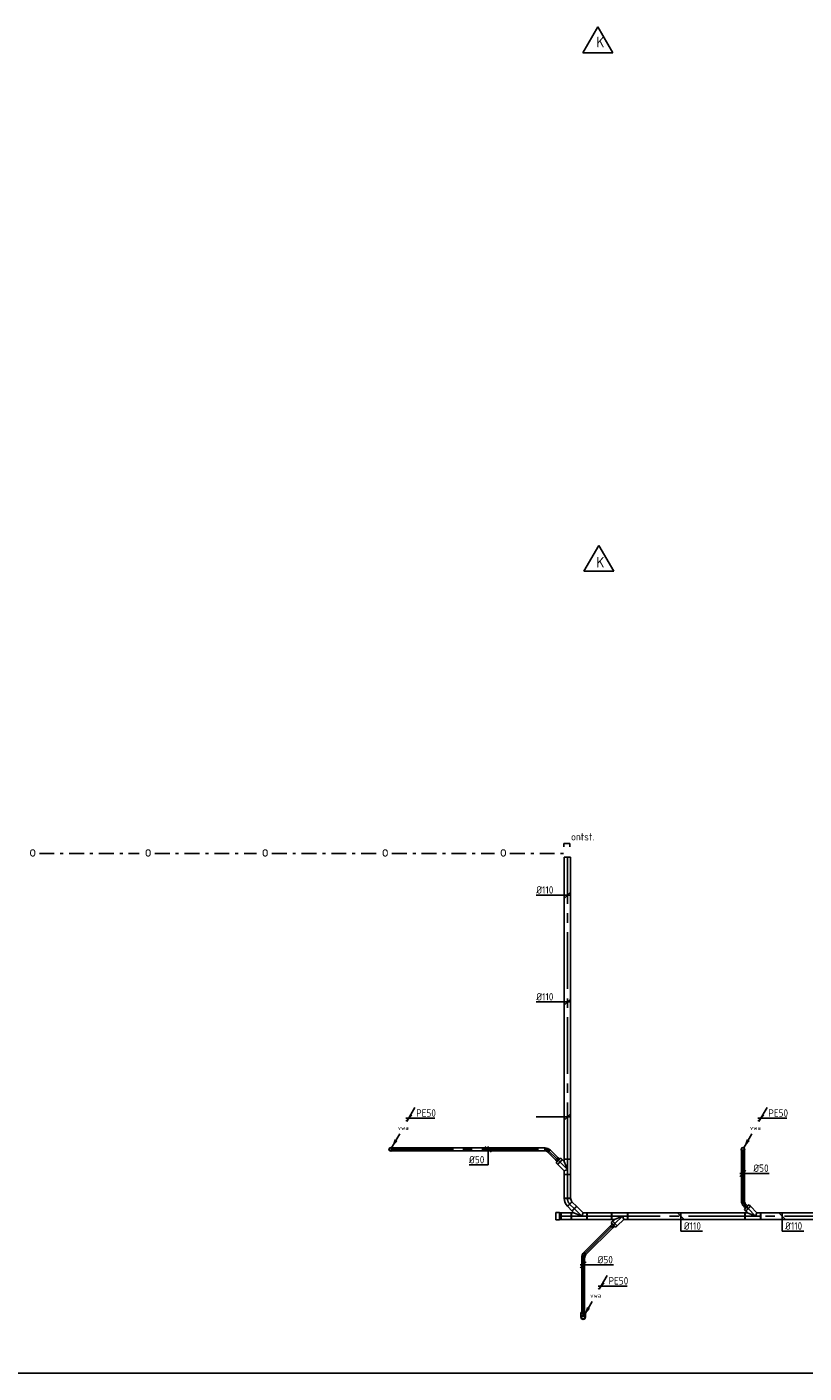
# Model space of a CAD drawing. Header units: millimetres. Extents: x -72565 to 37572, y -100 to 54284.
# Tile 7 of 32: x -50903 to -37849, y 9915 to 32525. Entities that reach past the tile are written whole.
import ezdxf
from ezdxf.enums import TextEntityAlignment as Align

# ---------------------------------------------------------------- set-up
doc = ezdxf.new("R2010")
doc.units = ezdxf.units.MM
doc.header["$LTSCALE"] = 50
for name, pattern in [('2322109', [10, 5, -2, 1, -2]), ('CENTER2', [28.575, 19.05, -3.175, 3.175, -3.175]), ('STREEPJES', [0.1, 0.05, -0.05])]:
    doc.linetypes.add(name, pattern=pattern)
for name, color, linetype in [('51-LEIDING', 3, 'Continuous'), ('SYM-W', 7, 'Continuous'), ('WL521---_D', 112, 'Continuous'), ('WL5232--', 192, 'Continuous'), ('WL524---_D', 192, 'Continuous'), ('WL524---_HARTLIJN', 7, 'Continuous'), ('WM5232--', 2, 'Continuous'), ('WM524---', 2, 'Continuous')]:
    doc.layers.add(name, color=color, linetype=linetype)
doc.styles.add('BURO-018', font='ISO96.shx', dxfattribs={"height": 90})
doc.styles.add('BURO-025', font='ISO96.shx', dxfattribs={"height": 125})
doc.styles.add('ISO', font='ISO.SHX')

# ---------------------------------------------------------------- blocks, each defined once
blk = doc.blocks.new('3-59')
at = {"layer": 'SYM-W', "color": 2}
for p, q in [((-2.5, 0), (0, 4.33)), ((2.5, 0), (0, 4.33)), ((-2.5, 0), (2.5, 0))]:
    blk.add_line(p, q, dxfattribs=at)
blk = doc.blocks.new('*U205')
at = {"color": 0, "ltscale": 10}
for p, q in [((0, 55), (113, 55)), ((0, -55), (0, 55)), ((113, 55), (113, -55)), ((0, -55), (113, -55))]:
    blk.add_line(p, q, dxfattribs=at)
at = {"layer": 'WL524---_HARTLIJN', "linetype": 'CENTER2'}
blk.add_line((0, 0), (113, 0), dxfattribs=at)
at = {"layer": 'WL524---_D', "color": 1, "linetype": '2322109', "style": 'BURO-018'}
blk.add_attdef('POSNR', text='', height=90, dxfattribs=at).set_placement((0, 0), align=Align.MIDDLE)
blk = doc.blocks.new('*U206')
at = {"color": 0, "ltscale": 10}
for p, q in [((-60, -55), (-60, 55)), ((81, -4), (4, -81))]:
    blk.add_line(p, q, dxfattribs=at)
for radius, start, end in [(200, 46.7204, 88.2796), (89.9, 45, 90)]:
    blk.add_arc((-60, -145), radius, start, end, dxfattribs=at)
at = {"layer": 'WL524---_HARTLIJN', "linetype": 'CENTER2'}
blk.add_arc((-60, -145), 145, 45, 90, dxfattribs=at)
at = {"layer": 'WL524---_D', "color": 1, "linetype": '2322109', "style": 'BURO-018'}
blk.add_attdef('POSNR', text='', height=90, dxfattribs=at).set_placement((0, 0), align=Align.MIDDLE)
blk = doc.blocks.new('*U207')
at = {"color": 0, "ltscale": 10}
for p, q in [((-90, 55), (180, 55)), ((-90, 55), (-90, -55)), ((180, 55), (180, -55)), ((-90, -55), (-23, -55)), ((0, 0), (-23, -55)), ((-23, -55), (88, -166)), ((0, 0), (133, -55)), ((166, -88), (88, -166)), ((133, -55), (180, -55)), ((133, -55), (166, -88))]:
    blk.add_line(p, q, dxfattribs=at)
at = {"layer": 'WL524---_HARTLIJN', "linetype": 'CENTER2'}
for p, q in [((-90, 0), (180, 0)), ((0, 0), (127, -127))]:
    blk.add_line(p, q, dxfattribs=at)
at = {"layer": 'WL524---_D', "color": 1, "linetype": '2322109', "style": 'BURO-018'}
blk.add_attdef('POSNR', text='', height=90, dxfattribs=at).set_placement((0, 0), align=Align.MIDDLE)
blk = doc.blocks.new('*U208')
at = {"color": 0, "ltscale": 10}
for p, q in [((0, 55), (171, 55)), ((0, -55), (0, 55)), ((171, 55), (171, -55)), ((0, -55), (171, -55))]:
    blk.add_line(p, q, dxfattribs=at)
at = {"layer": 'WL524---_HARTLIJN', "linetype": 'CENTER2'}
blk.add_line((0, 0), (171, 0), dxfattribs=at)
at = {"layer": 'WL524---_D', "color": 1, "linetype": '2322109', "style": 'BURO-018'}
blk.add_attdef('POSNR', text='', height=90, dxfattribs=at).set_placement((0, 0), align=Align.MIDDLE)
blk = doc.blocks.new('*U209')
at = {"color": 0, "ltscale": 10}
for p, q in [((0, 55), (32, 55)), ((97, 60.5), (32, 60.5)), ((32, -60.5), (32, 60.5)), ((97, -60.5), (97, 60.5)), ((0, -55), (32, -55)), ((97, -60.5), (32, -60.5))]:
    blk.add_line(p, q, dxfattribs=at)
at = {"layer": 'WL524---_D', "color": 1, "linetype": '2322109', "style": 'BURO-018'}
blk.add_attdef('POSNR', text='', height=90, dxfattribs=at).set_placement((0, 0), align=Align.MIDDLE)
blk = doc.blocks.new('LDV3')
at = {"color": 0, "linetype": 'Continuous'}
for p, q in [((4.5, 7.79), (6.75, 11.69)), ((0.25, 0.43), (2.5, 4.33))]:
    blk.add_line(p, q, dxfattribs=at)
blk.add_lwpolyline([(0.25, 0.43, 0, 1, 0), (1.5, 2.6, 1, 1, 0)], format="xyseb", dxfattribs=at)
blk.add_circle((0, 0), 0.5, dxfattribs=at)
at = {"color": 0, "linetype": 'Continuous', "style": 'BURO-018'}
blk.add_attdef('LD_TEXT1', text='', height=1.8, dxfattribs=at).set_placement((3.5, 6.06), align=Align.MIDDLE)
blk = doc.blocks.new('*U165', base_point=(-34133, 18112))
at = {"color": 0, "linetype": 'Continuous'}
for p, q in [((-34083, 18162), (-34183, 18062)), ((-34058, 18112), (-34183, 18112)), ((-34058, 18112), (-33696, 18112))]:
    blk.add_line(p, q, dxfattribs=at)
at = {"color": 0, "linetype": 'Continuous', "style": 'BURO-025'}
blk.add_text('PE50', height=125, dxfattribs=at).set_placement((-34008, 18137))
blk = doc.blocks.new('*U218')
at = {"color": 0, "ltscale": 10}
for p, q in [((-38, 65), (-38, 75)), ((-38, 75), (38, 75)), ((-38, 46), (-38, 65)), ((-38, 29), (-38, 46)), ((-38, 15), (-38, 29)), ((-38, 5), (-38, 15)), ((-38, 0), (-38, 5)), ((38, 65), (38, 75)), ((38, 46), (38, 65)), ((38, 29), (38, 46)), ((38, 15), (38, 29)), ((38, 5), (38, 15)), ((38, 0), (38, 5))]:
    blk.add_line(p, q, dxfattribs=at)
blk.add_circle((0, 0), 37.5, dxfattribs=at)
at = {"layer": 'WL524---_HARTLIJN', "linetype": 'CENTER2'}
blk.add_line((0, 0), (0, 75), dxfattribs=at)
at = {"layer": 'WL524---_D', "color": 1, "linetype": '2322109', "style": 'BURO-018'}
blk.add_attdef('POSNR', text='', height=90, dxfattribs=at).set_placement((0, 0), align=Align.MIDDLE)
blk = doc.blocks.new('*U219')
at = {"color": 0, "ltscale": 10}
for p, q in [((0, 55), (425, 55)), ((0, -55), (0, 55)), ((425, 55), (425, -55)), ((0, -55), (425, -55))]:
    blk.add_line(p, q, dxfattribs=at)
at = {"layer": 'WL524---_HARTLIJN', "linetype": 'CENTER2'}
blk.add_line((0, 0), (425, 0), dxfattribs=at)
at = {"layer": 'WL524---_D', "color": 1, "linetype": '2322109', "style": 'BURO-018'}
blk.add_attdef('POSNR', text='', height=90, dxfattribs=at).set_placement((0, 0), align=Align.MIDDLE)
blk = doc.blocks.new('*U229')
at = {"layer": 'WM524---', "color": 0, "ltscale": 10}
for p, q in [((50, -50), (-50, 50)), ((0, 50), (0, -253)), ((0, -253), (362, -253))]:
    blk.add_line(p, q, dxfattribs=at)
at = {"layer": 'WM524---', "color": 0, "linetype": '2322109', "style": 'BURO-025'}
blk.add_text('%%c110', height=125, dxfattribs=at).set_placement((50, -228))
blk = doc.blocks.new('*U230')
at = {"layer": 'WM524---', "color": 0, "ltscale": 10}
for p, q in [((50, 0), (-522, 0)), ((-50, -50), (50, 50))]:
    blk.add_line(p, q, dxfattribs=at)
at = {"layer": 'WM524---', "color": 0, "linetype": '2322109', "style": 'BURO-025'}
blk.add_text('%%c110', height=125, dxfattribs=at).set_placement((-522, 25))
blk = doc.blocks.new('*U377')
at = {"color": 0, "ltscale": 10}
for p, q in [((0, 25), (769, 25)), ((0, -25), (0, 25)), ((769, 25), (769, -25)), ((0, -25), (769, -25))]:
    blk.add_line(p, q, dxfattribs=at)
at = {"layer": 'WL524---_HARTLIJN', "linetype": 'CENTER2'}
blk.add_line((0, 0), (769, 0), dxfattribs=at)
at = {"layer": 'WL524---_D', "color": 1, "style": 'BURO-018'}
blk.add_attdef('POSNR', text='', height=90, dxfattribs=at).set_placement((0, 0), align=Align.MIDDLE)
blk = doc.blocks.new('*U378')
at = {"layer": 'WM524---', "color": 0, "ltscale": 10}
for p, q in [((-50, -50), (50, 50)), ((-50, 0), (443, 0))]:
    blk.add_line(p, q, dxfattribs=at)
at = {"layer": 'WM524---', "color": 0, "style": 'BURO-025'}
blk.add_text('%%c50', height=125, dxfattribs=at).set_placement((176, 25))
blk = doc.blocks.new('*U379')
at = {"color": 0, "ltscale": 10}
for p, q in [((-45, 25), (-31, 25)), ((-45, -25), (-45, 25)), ((-31, 25), (-3, 25)), ((-3, 25), (22, 25)), ((22, 25), (32, 25)), ((-45, -25), (-31, -25)), ((-31, -25), (-3, -25)), ((-3, -25), (22, -25)), ((22, -25), (32, -25))]:
    blk.add_line(p, q, dxfattribs=at)
blk.add_ellipse((32, 0), major_axis=(0, -25), ratio=0.707107, start_param=3.141593, end_param=6.283185, dxfattribs=at)
at = {"layer": 'WL524---_HARTLIJN', "linetype": 'CENTER2'}
blk.add_line((-45, 0), (32, 0), dxfattribs=at)
at = {"layer": 'WL524---_D', "color": 1, "style": 'BURO-018'}
blk.add_attdef('POSNR', text='', height=90, dxfattribs=at).set_placement((0, 0), align=Align.MIDDLE)
blk = doc.blocks.new('*U380')
at = {"color": 0, "ltscale": 10}
for p, q in [((-32, 25, -60), (-22, 25, -60)), ((-22, 25, -60), (-7, 25, -60)), ((-7, 25, -60), (0, 25, -60)), ((-32, -25, -60), (-22, -25, -60)), ((-22, -25, -60), (-7, -25, -60)), ((-7, -25, -60), (0, -25, -60))]:
    blk.add_line(p, q, dxfattribs=at)
blk.add_circle((0, 0, -60), 25, dxfattribs=at)
at = {"color": 0, "ltscale": 10, "extrusion": (1.12482e-32, 2.46519e-32, -1)}
blk.add_ellipse((-32, 0, -60), major_axis=(0, -25), ratio=0.707107, start_param=0, end_param=3.141593, dxfattribs=at)
at = {"layer": 'WL524---_HARTLIJN', "linetype": 'CENTER2'}
blk.add_line((-32, 0, -60), (0, 0, -60), dxfattribs=at)
at = {"layer": 'WL524---_D', "color": 1, "style": 'BURO-018'}
blk.add_attdef('POSNR', text='', height=90, dxfattribs=at).set_placement((0, 0), align=Align.MIDDLE)
blk = doc.blocks.new('*U381')
at = {"color": 0, "ltscale": 10}
for p, q in [((0, 25), (8, 25)), ((0, -25), (0, 25)), ((0, -25), (8, -25))]:
    blk.add_line(p, q, dxfattribs=at)
at = {"color": 9, "linetype": 'STREEPJES', "ltscale": 10}
for p, q in [((8, 25), (13, 25)), ((13, 25), (13, -25)), ((8, -25), (13, -25))]:
    blk.add_line(p, q, dxfattribs=at)
at = {"layer": 'WL524---_HARTLIJN', "linetype": 'CENTER2'}
blk.add_line((0, 0), (13, 0), dxfattribs=at)
at = {"layer": 'WL524---_D', "color": 1, "style": 'BURO-018'}
blk.add_attdef('POSNR', text='', height=90, dxfattribs=at).set_placement((0, 0), align=Align.MIDDLE)
blk = doc.blocks.new('*U382')
at = {"color": 0, "ltscale": 10}
for p, q in [((0, 55), (1353, 55)), ((0, -55), (0, 55)), ((1353, 55), (1353, -55)), ((0, -55), (1353, -55))]:
    blk.add_line(p, q, dxfattribs=at)
at = {"layer": 'WL524---_HARTLIJN', "linetype": 'CENTER2'}
blk.add_line((0, 0), (1353, 0), dxfattribs=at)
at = {"layer": 'WL524---_D', "color": 1, "style": 'BURO-018'}
blk.add_attdef('POSNR', text='', height=90, dxfattribs=at).set_placement((0, 0), align=Align.MIDDLE)
blk = doc.blocks.new('*U383')
at = {"layer": 'WM524---', "color": 0, "ltscale": 10}
for p, q in [((50, -50), (-50, 50)), ((0, 50), (0, -253)), ((0, -253), (362, -253))]:
    blk.add_line(p, q, dxfattribs=at)
at = {"layer": 'WM524---', "color": 0, "style": 'BURO-025'}
blk.add_text('%%c110', height=125, dxfattribs=at).set_placement((50, -228))
blk = doc.blocks.new('*U384')
at = {"color": 0, "ltscale": 10}
for p, q in [((-45, -25), (-45, 25)), ((14, 49), (49, 14))]:
    blk.add_line(p, q, dxfattribs=at)
for radius, start, end in [(83.6, 270, 315), (134, 272.3587, 312.6413)]:
    blk.add_arc((-45, 109), radius, start, end, dxfattribs=at)
at = {"layer": 'WL524---_HARTLIJN', "linetype": 'CENTER2'}
blk.add_arc((-45, 109), 109, 270, 315, dxfattribs=at)
at = {"layer": 'WL524---_D', "color": 1, "style": 'BURO-018'}
blk.add_attdef('POSNR', text='', height=90, dxfattribs=at).set_placement((0, 0), align=Align.MIDDLE)
blk = doc.blocks.new('*U385')
at = {"color": 0, "ltscale": 10}
for p, q in [((-90, 55), (180, 55)), ((-90, 55), (-90, -55)), ((180, 55), (180, -55)), ((-90, -55), (-23, -55)), ((0, 0), (-23, -55)), ((-23, -55), (88, -166)), ((0, 0), (133, -55)), ((166, -88), (88, -166)), ((133, -55), (180, -55)), ((133, -55), (166, -88))]:
    blk.add_line(p, q, dxfattribs=at)
at = {"layer": 'WL524---_HARTLIJN', "linetype": 'CENTER2'}
for p, q in [((-90, 0), (180, 0)), ((0, 0), (127, -127))]:
    blk.add_line(p, q, dxfattribs=at)
at = {"layer": 'WL524---_D', "color": 1, "style": 'BURO-018'}
blk.add_attdef('POSNR', text='', height=90, dxfattribs=at).set_placement((0, 0), align=Align.MIDDLE)
blk = doc.blocks.new('*U386')
at = {"color": 0, "ltscale": 10}
for p, q in [((-35, 55), (0, 55)), ((-35, 55), (-35, -55)), ((0, 55), (8, 25)), ((0, 55), (0, -55)), ((0, 55), (0, -55)), ((8, 25), (45, 25)), ((8, 25), (8, -25)), ((45, 25), (45, -25)), ((-35, -55), (0, -55)), ((0, -55), (8, -25)), ((8, -25), (45, -25))]:
    blk.add_line(p, q, dxfattribs=at)
at = {"layer": 'WL524---_HARTLIJN', "linetype": 'CENTER2'}
for p, q in [((-35, 0), (0, 0)), ((0, 0), (8, 0)), ((45, 0), (8, 0))]:
    blk.add_line(p, q, dxfattribs=at)
at = {"layer": 'WL524---_D', "color": 1, "style": 'BURO-018'}
blk.add_attdef('POSNR', text='', height=90, dxfattribs=at).set_placement((0, 0), align=Align.MIDDLE)
blk = doc.blocks.new('*U387')
at = {"color": 0, "ltscale": 10}
for p, q in [((0, 55), (1980, 55)), ((0, -55), (0, 55)), ((1980, 55), (1980, -55)), ((0, -55), (1980, -55))]:
    blk.add_line(p, q, dxfattribs=at)
at = {"layer": 'WL524---_HARTLIJN', "linetype": 'CENTER2'}
blk.add_line((0, 0), (1980, 0), dxfattribs=at)
at = {"layer": 'WL524---_D', "color": 1, "style": 'BURO-018'}
blk.add_attdef('POSNR', text='', height=90, dxfattribs=at).set_placement((0, 0), align=Align.MIDDLE)
blk = doc.blocks.new('*U388')
at = {"color": 0, "ltscale": 10}
for p, q in [((0, 25), (931, 25)), ((0, -25), (0, 25)), ((931, 25), (931, -25)), ((0, -25), (931, -25))]:
    blk.add_line(p, q, dxfattribs=at)
at = {"layer": 'WL524---_HARTLIJN', "linetype": 'CENTER2'}
blk.add_line((0, 0), (931, 0), dxfattribs=at)
at = {"layer": 'WL524---_D', "color": 1, "style": 'BURO-018'}
blk.add_attdef('POSNR', text='', height=90, dxfattribs=at).set_placement((0, 0), align=Align.MIDDLE)
blk = doc.blocks.new('*U389')
at = {"layer": 'WM524---', "color": 0, "ltscale": 10}
for p, q in [((-50, -50), (50, 50)), ((-50, 0), (511, 0))]:
    blk.add_line(p, q, dxfattribs=at)
at = {"layer": 'WM524---', "color": 0, "style": 'BURO-025'}
blk.add_text('%%c50', height=125, dxfattribs=at).set_placement((243, 25))
blk = doc.blocks.new('*U390')
at = {"color": 0, "ltscale": 10}
for p, q in [((0, 25), (638, 25)), ((0, -25), (0, 25)), ((0, -25), (638, -25))]:
    blk.add_line(p, q, dxfattribs=at)
at = {"color": 9, "linetype": 'STREEPJES', "ltscale": 10}
for p, q in [((638, 25), (643, 25)), ((643, 25), (643, -25)), ((638, -25), (643, -25))]:
    blk.add_line(p, q, dxfattribs=at)
at = {"layer": 'WL524---_HARTLIJN', "linetype": 'CENTER2'}
blk.add_line((0, 0), (643, 0), dxfattribs=at)
at = {"layer": 'WL524---_D', "color": 1, "style": 'BURO-018'}
blk.add_attdef('POSNR', text='', height=90, dxfattribs=at).set_placement((0, 0), align=Align.MIDDLE)
blk = doc.blocks.new('*U391')
at = {"color": 0, "ltscale": 10}
for p, q in [((-45, -25), (-45, 25)), ((49, -14), (14, -49))]:
    blk.add_line(p, q, dxfattribs=at)
for radius, start, end in [(134, 47.3587, 87.6413), (83.6, 45, 90)]:
    blk.add_arc((-45, -109), radius, start, end, dxfattribs=at)
at = {"layer": 'WL524---_HARTLIJN', "linetype": 'CENTER2'}
blk.add_arc((-45, -109), 109, 45, 90, dxfattribs=at)
at = {"layer": 'WL524---_D', "color": 1, "style": 'BURO-018'}
blk.add_attdef('POSNR', text='', height=90, dxfattribs=at).set_placement((0, 0), align=Align.MIDDLE)
blk = doc.blocks.new('*U392')
at = {"color": 0, "ltscale": 10}
for p, q in [((-90, 55, 10), (-23, 55, 10)), ((-90, 55, 10), (-90, -55, 10)), ((-23, 55, 10), (88, 166, 10)), ((-23, 55, 10), (0, 0, 10)), ((133, 55, 10), (0, 0, 10)), ((88, 166, 10), (166, 88, 10)), ((133, 55, 10), (166, 88, 10)), ((133, 55, 10), (180, 55, 10)), ((180, 55, 10), (180, -55, 10)), ((-90, -55, 10), (180, -55, 10))]:
    blk.add_line(p, q, dxfattribs=at)
at = {"layer": 'WL524---_HARTLIJN', "linetype": 'CENTER2'}
for p, q in [((-90, 0, 10), (180, 0, 10)), ((0, 0, 10), (127, 127, 10))]:
    blk.add_line(p, q, dxfattribs=at)
at = {"layer": 'WL524---_D', "color": 1, "style": 'BURO-018'}
blk.add_attdef('POSNR', text='', height=90, dxfattribs=at).set_placement((0, 0), align=Align.MIDDLE)
blk = doc.blocks.new('*U393')
at = {"color": 0, "ltscale": 10}
for p, q in [((-35, 55, 10), (0, 55, 10)), ((-35, 55, 10), (-35, -55, 10)), ((0, 55, 10), (8, 25, 10)), ((0, 55, 10), (0, -55, 10)), ((0, 55, 10), (0, -55, 10)), ((8, 25, 10), (45, 25, 10)), ((8, 25, 10), (8, -25, 10)), ((45, 25, 10), (45, -25, 10)), ((-35, -55, 10), (0, -55, 10)), ((0, -55, 10), (8, -25, 10)), ((8, -25, 10), (45, -25, 10))]:
    blk.add_line(p, q, dxfattribs=at)
at = {"layer": 'WL524---_HARTLIJN', "linetype": 'CENTER2'}
for p, q in [((-35, 0, 10), (0, 0, 10)), ((0, 0, 10), (8, 0, 10)), ((45, 0, 10), (8, 0, 10))]:
    blk.add_line(p, q, dxfattribs=at)
at = {"layer": 'WL524---_D', "color": 1, "style": 'BURO-018'}
blk.add_attdef('POSNR', text='', height=90, dxfattribs=at).set_placement((0, 0), align=Align.MIDDLE)
blk = doc.blocks.new('*U394')
at = {"color": 0, "ltscale": 10}
for p, q in [((0, 25), (2491, 25)), ((0, -25), (0, 25)), ((2491, 25), (2491, -25)), ((0, -25), (2491, -25))]:
    blk.add_line(p, q, dxfattribs=at)
at = {"layer": 'WL524---_HARTLIJN', "linetype": 'CENTER2'}
blk.add_line((0, 0), (2491, 0), dxfattribs=at)
at = {"layer": 'WL524---_D', "color": 1, "style": 'BURO-018'}
blk.add_attdef('POSNR', text='', height=90, dxfattribs=at).set_placement((0, 0), align=Align.MIDDLE)
blk = doc.blocks.new('*U395')
at = {"layer": 'WM524---', "color": 0, "ltscale": 10}
for p, q in [((50, -50), (-50, 50)), ((0, 50), (0, -261)), ((0, -261), (-318, -261))]:
    blk.add_line(p, q, dxfattribs=at)
at = {"layer": 'WM524---', "color": 0, "style": 'BURO-025'}
blk.add_text('%%c50', height=125, dxfattribs=at).set_placement((-318, -236))
blk = doc.blocks.new('*U396')
at = {"color": 0, "ltscale": 10}
for p, q in [((0, 25), (182, 25)), ((0, -25), (0, 25)), ((0, -25), (182, -25))]:
    blk.add_line(p, q, dxfattribs=at)
at = {"color": 9, "linetype": 'STREEPJES', "ltscale": 10}
for p, q in [((182, 25), (188, 25)), ((188, 25), (188, -25)), ((182, -25), (188, -25))]:
    blk.add_line(p, q, dxfattribs=at)
at = {"layer": 'WL524---_HARTLIJN', "linetype": 'CENTER2'}
blk.add_line((0, 0), (188, 0), dxfattribs=at)
at = {"layer": 'WL524---_D', "color": 1, "style": 'BURO-018'}
blk.add_attdef('POSNR', text='', height=90, dxfattribs=at).set_placement((0, 0), align=Align.MIDDLE)
blk = doc.blocks.new('*U397')
at = {"color": 0, "ltscale": 10}
for p, q in [((-45, -25), (-45, 25)), ((49, -14), (14, -49))]:
    blk.add_line(p, q, dxfattribs=at)
for radius, start, end in [(134, 47.3587, 87.6413), (83.6, 45, 90)]:
    blk.add_arc((-45, -109), radius, start, end, dxfattribs=at)
at = {"layer": 'WL524---_HARTLIJN', "linetype": 'CENTER2'}
blk.add_arc((-45, -109), 109, 45, 90, dxfattribs=at)
at = {"layer": 'WL524---_D', "color": 1, "style": 'BURO-018'}
blk.add_attdef('POSNR', text='', height=90, dxfattribs=at).set_placement((0, 0), align=Align.MIDDLE)
blk = doc.blocks.new('*U398')
at = {"color": 0, "ltscale": 10}
for p, q in [((-84, 55, 5), (-23, 55, 5)), ((-23, 55, 5), (88, 166, 5)), ((-23, 55, 5), (0, 0, 5)), ((133, 55, 5), (0, 0, 5)), ((88, 166, 5), (166, 88, 5)), ((133, 55, 5), (166, 88, 5)), ((133, 55, 5), (174, 55, 5)), ((-84, -55, 5), (174, -55, 5))]:
    blk.add_line(p, q, dxfattribs=at)
at = {"layer": 'WL524---_HARTLIJN', "linetype": 'CENTER2'}
for p, q in [((-90, 0, 5), (180, 0, 5)), ((0, 0, 5), (127, 127, 5))]:
    blk.add_line(p, q, dxfattribs=at)
at = {"layer": 'WL524---_D', "color": 1, "style": 'BURO-018'}
blk.add_attdef('POSNR', text='', height=90, dxfattribs=at).set_placement((0, 0), align=Align.MIDDLE)
blk = doc.blocks.new('*U399')
at = {"color": 0, "ltscale": 10}
for p, q in [((-35, 55, 5), (0, 55, 5)), ((-35, 55, 5), (-35, -55, 5)), ((0, 55, 5), (8, 25, 5)), ((0, 55, 5), (0, -55, 5)), ((0, 55, 5), (0, -55, 5)), ((8, 25, 5), (45, 25, 5)), ((8, 25, 5), (8, -25, 5)), ((45, 25, 5), (45, -25, 5)), ((-35, -55, 5), (0, -55, 5)), ((0, -55, 5), (8, -25, 5)), ((8, -25, 5), (45, -25, 5))]:
    blk.add_line(p, q, dxfattribs=at)
at = {"layer": 'WL524---_HARTLIJN', "linetype": 'CENTER2'}
for p, q in [((-35, 0, 5), (0, 0, 5)), ((0, 0, 5), (8, 0, 5)), ((45, 0, 5), (8, 0, 5))]:
    blk.add_line(p, q, dxfattribs=at)
at = {"layer": 'WL524---_D', "color": 1, "style": 'BURO-018'}
blk.add_attdef('POSNR', text='', height=90, dxfattribs=at).set_placement((0, 0), align=Align.MIDDLE)
blk = doc.blocks.new('*U400')
at = {"color": 0, "ltscale": 10}
for p, q in [((-45, 25), (-31, 25)), ((-45, -25), (-45, 25)), ((-31, 25), (-3, 25)), ((-3, 25), (22, 25)), ((22, 25), (32, 25)), ((-45, -25), (-31, -25)), ((-31, -25), (-3, -25)), ((-3, -25), (22, -25)), ((22, -25), (32, -25))]:
    blk.add_line(p, q, dxfattribs=at)
blk.add_ellipse((32, 0), major_axis=(0, -25), ratio=0.707107, start_param=3.141593, end_param=6.283185, dxfattribs=at)
at = {"layer": 'WL524---_HARTLIJN', "linetype": 'CENTER2'}
blk.add_line((-45, 0), (32, 0), dxfattribs=at)
at = {"layer": 'WL524---_D', "color": 1, "style": 'BURO-018'}
blk.add_attdef('POSNR', text='', height=90, dxfattribs=at).set_placement((0, 0), align=Align.MIDDLE)
blk = doc.blocks.new('*U401')
at = {"color": 0, "ltscale": 10}
for p, q in [((-32, 25, -60), (-22, 25, -60)), ((-22, 25, -60), (-7, 25, -60)), ((-7, 25, -60), (0, 25, -60)), ((-32, -25, -60), (-22, -25, -60)), ((-22, -25, -60), (-7, -25, -60)), ((-7, -25, -60), (0, -25, -60))]:
    blk.add_line(p, q, dxfattribs=at)
blk.add_circle((0, 0, -60), 25, dxfattribs=at)
at = {"color": 0, "ltscale": 10, "extrusion": (0, 0, -1)}
blk.add_ellipse((-32, 0, -60), major_axis=(0, -25), ratio=0.707107, start_param=0, end_param=3.141593, dxfattribs=at)
at = {"layer": 'WL524---_HARTLIJN', "linetype": 'CENTER2'}
blk.add_line((-32, 0, -60), (0, 0, -60), dxfattribs=at)
at = {"layer": 'WL524---_D', "color": 1, "style": 'BURO-018'}
blk.add_attdef('POSNR', text='', height=90, dxfattribs=at).set_placement((0, 0), align=Align.MIDDLE)
blk = doc.blocks.new('*U402')
at = {"color": 0, "ltscale": 10}
for p, q in [((0, 55), (405, 55)), ((0, -55), (0, 55)), ((405, 55), (405, -55)), ((0, -55), (405, -55))]:
    blk.add_line(p, q, dxfattribs=at)
at = {"layer": 'WL524---_HARTLIJN', "linetype": 'CENTER2'}
blk.add_line((0, 0), (405, 0), dxfattribs=at)
at = {"layer": 'WL524---_D', "color": 1, "style": 'BURO-018'}
blk.add_attdef('POSNR', text='', height=90, dxfattribs=at).set_placement((0, 0), align=Align.MIDDLE)
blk = doc.blocks.new('*U403')
at = {"color": 0, "ltscale": 10}
for p, q in [((0, 55), (5071, 55)), ((0, -55), (0, 55)), ((5071, 55), (5071, -55)), ((0, -55), (5071, -55))]:
    blk.add_line(p, q, dxfattribs=at)
at = {"layer": 'WL524---_HARTLIJN', "linetype": 'CENTER2'}
blk.add_line((0, 0), (5071, 0), dxfattribs=at)
at = {"layer": 'WL524---_D', "color": 1, "style": 'BURO-018'}
blk.add_attdef('POSNR', text='', height=90, dxfattribs=at).set_placement((0, 0), align=Align.MIDDLE)
blk = doc.blocks.new('*U404')
at = {"layer": 'WM524---', "color": 0, "ltscale": 10}
for p, q in [((50, 0), (-522, 0)), ((-50, -50), (50, 50))]:
    blk.add_line(p, q, dxfattribs=at)

msp = doc.modelspace()

# ---------------------------------------------------------------- linework, layer by layer
at = {"layer": 'WL521---_D'}
msp.add_line((-60385, 9915), (-30751, 9915), dxfattribs=at)
at = {"layer": 'WL524---_D', "linetype": '2322109'}
for p, q in [((-41882, 18809), (-41782, 18809)), ((-41882, 18809), (-41882, 18754)), ((-41782, 18809), (-41782, 18754)), ((-50694, 18640), (-49015, 18640)), ((-48755, 18640), (-47049, 18640)), ((-46789, 18640), (-45033, 18640)), ((-44773, 18640), (-43049, 18640)), ((-42789, 18640), (-41829, 18640))]:
    msp.add_line(p, q, dxfattribs=at)

# ---------------------------------------------------------------- block references
at = {"layer": 'SYM-W', "linetype": 'Continuous', "xscale": 100, "yscale": 100, "zscale": 100}
for p in [(-41313, 32092), (-41296, 23384)]:
    msp.add_blockref('3-59', p, dxfattribs=at)
at = {"layer": 'WL5232--', "linetype": '2322109'}
ref = msp.add_blockref('LDV3', (-44792, 13673), dxfattribs=dict(at, xscale=60, yscale=60, zscale=60))
ref.add_attrib('LD_TEXT1', 'vwa', dxfattribs={"layer": '0', "color": 2, "linetype": 'Continuous', "height": 72, "style": 'BURO-018'}).set_placement((-44582, 14036), align=Align.MIDDLE)
ref = msp.add_blockref('LDV3', (-38877, 13673), dxfattribs=dict(at, xscale=60, yscale=60, zscale=60))
ref.add_attrib('LD_TEXT1', 'vwa', dxfattribs={"layer": '0', "color": 2, "linetype": 'Continuous', "height": 72, "style": 'BURO-018'}).set_placement((-38667, 14036), align=Align.MIDDLE)
ref = msp.add_blockref('LDV3', (-41560, 10855), dxfattribs=dict(at, xscale=60, yscale=60, zscale=60))
ref.add_attrib('LD_TEXT1', 'vwa', dxfattribs={"layer": '0', "color": 2, "linetype": 'Continuous', "height": 72, "style": 'BURO-018'}).set_placement((-41350, 11218), align=Align.MIDDLE)
at = {"layer": 'WL524---_D'}
for name, p, rotation in [('*U403', (-41825, 13510), 90), ('*U401', (-44792, 13673, 60), 180), ('*U400', (-44732, 13673), 180), ('*U396', (-42134, 13645), 315), ('*U380', (-38877, 13673, 60), 90), ('*U379', (-38877, 13613), 90), ('*U377', (-38877, 13573), 270), ('*U399', (-41973, 13484, -5), 135), ('*U398', (-41825, 13336, -5), 90), ('*U402', (-41825, 12847), 90), ('*U384', (-38877, 12765), 270), ('*U386', (-38812, 12700), 135), ('*U381', (-38849, 12738), 315), ('*U385', (-38664, 12552), 180), ('*U393', (-41050, 12405, -10), 225), ('*U392', (-40902, 12552, -10), 180), ('*U387', (-38838, 12552), 180), ('*U382', (-37227, 12552), 180), ('*U390', (-41532, 11922), 45), ('*U391', (-41560, 11894), 90), ('*U388', (-41560, 10924), 90)]:
    msp.add_blockref(name, p, dxfattribs=dict(at, rotation=rotation))
for name, p in [('*U394', (-44692, 13673)), ('*U397', (-42161, 13673))]:
    msp.add_blockref(name, p, dxfattribs=at)
at = {"layer": 'WL524---_D', "linetype": '2322109'}
for name, p, rotation in [('*U206', (-41825, 12793), 135), ('*U205', (-41707, 12675), 135), ('*U207', (-41584, 12552), 180), ('*U209', (-41924, 12552), 180), ('*U208', (-41758, 12552), 180), ('*U219', (-41076, 12552), 180)]:
    msp.add_blockref(name, p, dxfattribs=dict(at, rotation=rotation))
msp.add_blockref('*U218', (-41560, 10855), dxfattribs=at)
at = {"layer": 'WM5232--', "linetype": '2322109'}
for p in [(-44490, 14195), (-38575, 14195), (-41259, 11377)]:
    msp.add_blockref('*U165', p, dxfattribs=at)
at = {"layer": 'WM524---', "linetype": '2322109'}
for name, p in [('*U230', (-41825, 17943)), ('*U230', (-41825, 16148)), ('*U229', (-39918, 12552))]:
    msp.add_blockref(name, p, dxfattribs=at)
at = {"layer": 'WM524---'}
for name, p in [('*U404', (-41825, 14221)), ('*U395', (-43158, 13673)), ('*U378', (-38877, 13269)), ('*U383', (-38218, 12552)), ('*U389', (-41560, 11733))]:
    msp.add_blockref(name, p, dxfattribs=at)

# ---------------------------------------------------------------- texts
at = {"layer": '51-LEIDING', "color": 7, "style": 'ISO'}
msp.add_text('ontst.', height=126, dxfattribs=at).set_placement((-41763, 18860))
at = {"layer": 'SYM-W', "color": 7, "style": 'ISO'}
for p in [(-41338, 32181), (-41338, 23444)]:
    msp.add_text('K', height=180, dxfattribs=at).set_placement(p)
at = {"layer": 'WL524---_D', "linetype": '2322109', "style": 'ISO'}
for p in [(-50864, 18588), (-48925, 18588), (-46959, 18588), (-44943, 18588), (-42959, 18588)]:
    msp.add_text('o', height=180, dxfattribs=at).set_placement(p)

doc.saveas('drawing.dxf')
